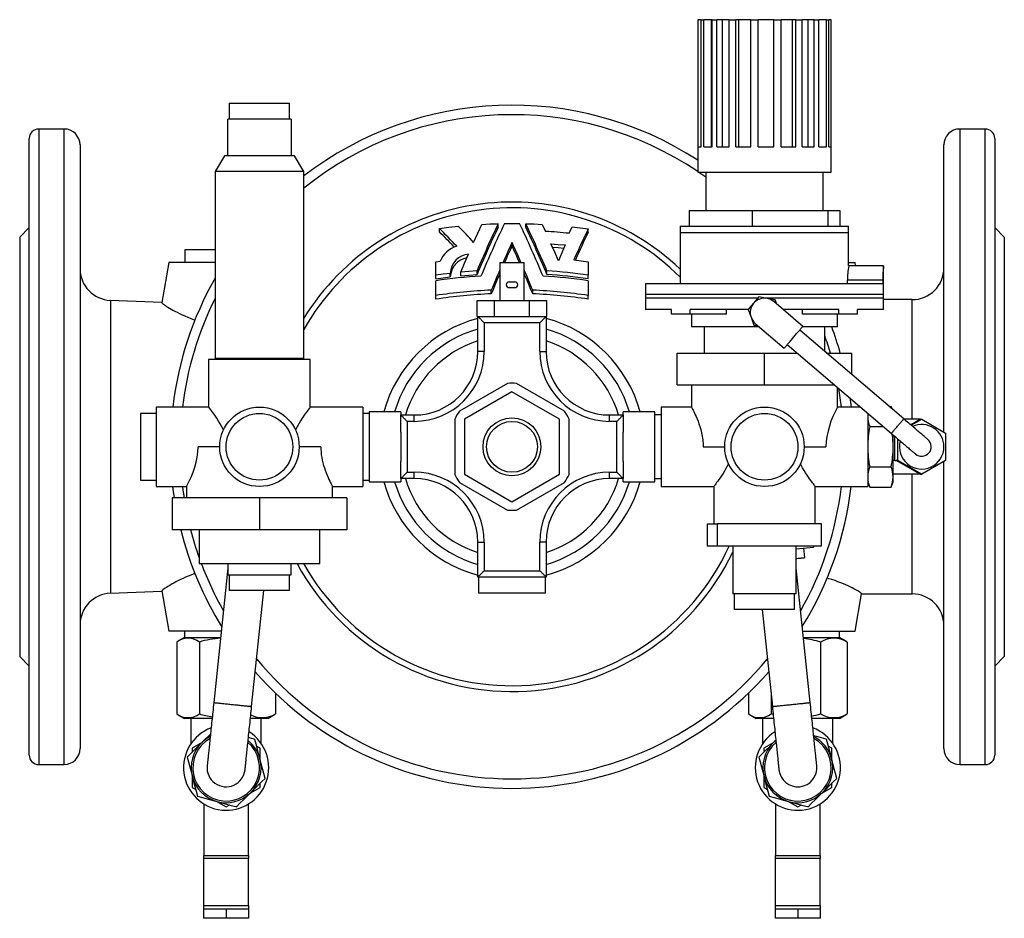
# Model space of a CAD drawing. Extents: x 63 to 771, y -329 to 503.
# Tile 1 of 3: x 63 to 373, y -329 to -46. Entities that reach past the tile are written whole.
import ezdxf

# ---------------------------------------------------------------- set-up
doc = ezdxf.new("R2010")
doc.units = 0
doc.layers.get('0').update_dxf_attribs({"linetype": 'CONTINUOUS'})

msp = doc.modelspace()

# ---------------------------------------------------------------- linework, layer by layer
at = {"color": 7, "linetype": 'CONTINUOUS'}
for p, q in [((276.56, -46.25), (276.56, -94.25)), ((276.56, -46.25), (276.63, -46.25)), ((276.63, -86.25), (276.63, -46.25)), ((277.61, -46.25), (276.63, -46.25)), ((277.61, -86.25), (277.61, -46.25)), ((277.61, -46.25), (278.45, -46.25)), ((278.45, -86.25), (278.45, -46.25)), ((280.89, -46.25), (278.45, -46.25)), ((280.89, -86.25), (280.89, -46.25)), ((281.05, -46.25), (280.89, -46.25)), ((281.05, -86.25), (281.05, -46.25)), ((281.05, -46.25), (282.58, -46.25)), ((282.58, -86.25), (282.58, -46.25)), ((284.36, -46.25), (282.58, -46.25)), ((284.36, -86.25), (284.36, -46.25)), ((286.48, -46.25), (284.36, -46.25)), ((286.48, -86.25), (286.48, -46.25)), ((286.48, -46.25), (288.51, -46.25)), ((288.51, -86.25), (288.51, -46.25)), ((289.43, -46.25), (288.51, -46.25)), ((289.43, -86.25), (289.43, -46.25)), ((293.25, -46.25), (289.43, -46.25)), ((293.25, -86.25), (293.25, -46.25)), ((293.25, -46.25), (295.54, -46.25)), ((295.54, -86.25), (295.54, -46.25)), ((300.47, -46.25), (295.54, -46.25)), ((300.47, -86.25), (300.47, -46.25)), ((300.54, -46.25), (300.47, -46.25)), ((300.54, -86.25), (300.54, -46.25)), ((300.54, -46.25), (302.81, -46.25)), ((302.81, -86.25), (302.81, -46.25)), ((306.43, -46.25), (302.81, -46.25)), ((306.43, -86.25), (306.43, -46.25)), ((307.47, -46.25), (306.43, -46.25)), ((307.47, -86.25), (307.47, -46.25)), ((307.47, -46.25), (309.45, -46.25)), ((309.45, -86.25), (309.45, -46.25)), ((311.32, -46.25), (309.45, -46.25)), ((311.32, -86.25), (311.32, -46.25)), ((313.2, -46.25), (311.32, -46.25)), ((313.2, -86.25), (313.2, -46.25)), ((313.2, -46.25), (314.65, -46.25)), ((314.65, -86.25), (314.65, -46.25)), ((317.05, -46.25), (314.65, -46.25)), ((317.05, -86.25), (317.05, -46.25)), ((317.05, -46.25), (317.8, -46.25)), ((317.8, -86.25), (317.8, -46.25)), ((318.55, -46.25), (317.8, -46.25)), ((318.55, -86.25), (318.55, -46.25)), ((318.55, -46.25), (318.56, -46.25)), ((318.56, -94.25), (318.56, -46.25)), ((129.06, -72.55), (129.06, -77.55)), ((129.06, -72.55), (148.06, -72.55)), ((148.06, -77.55), (148.06, -72.55)), ((128.56, -89.05), (128.56, -77.55)), ((148.56, -77.55), (128.56, -77.55)), ((148.56, -77.55), (148.56, -89.05)), ((66.06, -277.65), (66.06, -83.65)), ((77.06, -80.65), (69.06, -80.65)), ((367.06, -80.65), (359.06, -80.65)), ((370.06, -83.65), (370.06, -277.65)), ((82.06, -85.65), (82.06, -275.65)), ((276.63, -86.25), (277.61, -86.25)), ((278.45, -86.25), (281.05, -86.25)), ((282.58, -86.25), (286.48, -86.25)), ((288.51, -86.25), (293.25, -86.25)), ((295.54, -86.25), (300.54, -86.25)), ((302.81, -86.25), (307.47, -86.25)), ((309.45, -86.25), (313.2, -86.25)), ((314.65, -86.25), (317.05, -86.25)), ((317.8, -86.25), (318.55, -86.25)), ((354.06, -176.03), (354.06, -85.65)), ((127.56, -89.05), (124.56, -94.05)), ((128.56, -89.05), (127.56, -89.05)), ((148.56, -89.05), (128.56, -89.05)), ((149.56, -89.05), (148.56, -89.05)), ((152.56, -94.05), (149.56, -89.05)), ((124.56, -94.05), (124.56, -152.85)), ((152.56, -94.05), (124.56, -94.05)), ((152.56, -152.85), (152.56, -94.05)), ((276.56, -94.25), (318.56, -94.25)), ((279.06, -94.25), (279.06, -106.25)), ((316.06, -106.25), (316.06, -94.25)), ((273.81, -106.25), (273.81, -111.25)), ((273.81, -106.25), (293.71, -106.25)), ((293.71, -106.25), (293.71, -111.25)), ((293.71, -106.25), (317.47, -106.25)), ((317.47, -106.25), (317.47, -111.25)), ((317.47, -106.25), (321.32, -106.25)), ((321.32, -106.25), (321.32, -111.25)), ((213.7, -111.54), (213.7, -110.46)), ((222.43, -111.54), (222.43, -110.46)), ((227.55, -110.66), (228.57, -112.86)), ((236.02, -113.48), (236.98, -111.43)), ((271.06, -111.25), (271.06, -113.25)), ((271.06, -111.25), (324.06, -111.25)), ((324.06, -113.25), (324.06, -111.25)), ((66.06, -111.65), (63.06, -114.65)), ((63.06, -114.65), (63.06, -180.65)), ((195.21, -113.01), (195.21, -111.91)), ((242.06, -113.17), (242.06, -112.06)), ((271.06, -113.25), (271.06, -129.25)), ((324.06, -123.76), (324.06, -113.25)), ((373.06, -114.65), (370.06, -111.65)), ((373.06, -114.65), (373.06, -180.65)), ((218.06, -117.42), (218.06, -116.33)), ((115.06, -118.65), (115.06, -122.65)), ((124.56, -118.65), (115.06, -118.65)), ((110.06, -122.65), (107.84, -135.3)), ((124.56, -122.65), (110.06, -122.65)), ((194.06, -122.41), (195.44, -122.22)), ((194.06, -126.68), (194.06, -122.41)), ((214.21, -122.65), (214.21, -134.65)), ((214.21, -122.65), (218.06, -122.65)), ((218.06, -122.65), (221.91, -122.65)), ((221.91, -134.65), (221.91, -122.65)), ((242.06, -122.41), (242.06, -126.68)), ((324.06, -122.65), (326.06, -122.65)), ((335.06, -123.75), (324.06, -123.75)), ((326.26, -123.75), (326.06, -122.65)), ((335.06, -132.75), (335.06, -123.75)), ((194.06, -127.82), (194.06, -126.68)), ((198.64, -127.2), (198.64, -126.07)), ((201.95, -126.84), (201.95, -125.71)), ((207.07, -126.42), (207.07, -125.29)), ((229.06, -126.42), (229.06, -125.29)), ((242.06, -127.82), (242.06, -126.68)), ((194.06, -133.04), (194.06, -128.42)), ((217.16, -128.75), (218.97, -128.75)), ((242.06, -128.42), (242.06, -133.04)), ((260.06, -129.25), (260.06, -132.75)), ((260.06, -129.25), (334.79, -129.25)), ((323.68, -129.25), (323.68, -128.25)), ((334.79, -128.25), (334.79, -129.25)), ((194.06, -134.21), (194.06, -133.04)), ((211.55, -132.52), (211.55, -131.37)), ((217.16, -130.55), (218.97, -130.55)), ((224.58, -132.52), (224.58, -131.37)), ((242.06, -134.21), (242.06, -133.04)), ((260.06, -132.75), (260.06, -133.9)), ((335.06, -133.9), (335.06, -132.75)), ((107.84, -135.25), (91.65, -134.58)), ((207.09, -139.65), (207.09, -134.65)), ((207.09, -134.65), (212.58, -134.65)), ((212.58, -139.65), (212.58, -134.65)), ((212.58, -134.65), (223.55, -134.65)), ((223.55, -139.65), (223.55, -134.65)), ((223.55, -134.65), (229.03, -134.65)), ((229.03, -139.65), (229.03, -134.65)), ((260.06, -133.9), (260.06, -137.4)), ((294.14, -135.48), (292.46, -137.46)), ((295.83, -133.5), (294.14, -135.48)), ((298.38, -133.98), (295.83, -133.5)), ((300.94, -134.45), (298.38, -133.98)), ((309.61, -142.77), (300.49, -134.98)), ((301.4, -135.76), (300.94, -134.45)), ((335.06, -137.4), (335.06, -133.9)), ((344.06, -134.35), (335.06, -134.35)), ((268.28, -137.4), (260.06, -137.4)), ((268.28, -138.9), (268.28, -137.4)), ((274.14, -138.9), (268.28, -138.9)), ((292.5, -137.4), (274.14, -137.4)), ((274.14, -138.9), (274.14, -137.4)), ((285.62, -138.9), (274.14, -138.9)), ((274.56, -138.9), (274.56, -142.9)), ((285.62, -138.9), (285.62, -137.4)), ((292.46, -137.46), (293.32, -139.91)), ((320.99, -137.4), (303.32, -137.4)), ((309.51, -138.9), (309.51, -137.4)), ((320.99, -138.9), (309.51, -138.9)), ((320.56, -142.9), (320.56, -138.9)), ((320.99, -138.9), (320.99, -137.4)), ((326.85, -138.9), (320.99, -138.9)), ((335.06, -137.4), (326.85, -137.4)), ((326.85, -138.9), (326.85, -137.4)), ((207.09, -139.65), (207.31, -139.65)), ((207.31, -139.65), (228.81, -139.65)), ((207.31, -150.65), (207.31, -139.65)), ((228.81, -139.65), (228.81, -150.65)), ((228.81, -139.65), (229.03, -139.65)), ((293.32, -139.91), (294.19, -142.35)), ((294.19, -142.35), (295.56, -142.61)), ((294.64, -141.82), (303.77, -149.62)), ((295.91, -142.9), (274.56, -142.9)), ((278.56, -142.9), (278.56, -151.15)), ((341.41, -171.88), (308.64, -143.91)), ((320.56, -142.9), (309.5, -142.9)), ((316.56, -150.67), (316.56, -142.9)), ((304.74, -148.47), (337.51, -176.44)), ((270.06, -161.15), (270.06, -151.15)), ((270.06, -151.15), (297.56, -151.15)), ((297.56, -161.15), (297.56, -151.15)), ((297.56, -151.15), (307.88, -151.15)), ((317.12, -151.15), (325.06, -151.15)), ((325.06, -157.93), (325.06, -151.15)), ((122.56, -153.15), (122.56, -168.16)), ((154.56, -153.15), (122.56, -153.15)), ((152.56, -152.85), (124.56, -152.85)), ((126.56, -152.85), (126.56, -153.15)), ((150.56, -153.15), (150.56, -152.85)), ((154.56, -168.15), (154.56, -153.15)), ((216.61, -160.7), (201.51, -169.42)), ((234.61, -169.42), (219.51, -160.7)), ((270.06, -161.15), (297.56, -161.15)), ((274.56, -161.15), (274.56, -168.16)), ((297.56, -161.15), (319.6, -161.15)), ((218.06, -163.33), (203.06, -171.99)), ((233.06, -171.99), (218.06, -163.33)), ((320.56, -168.15), (320.56, -161.98)), ((106.06, -170.15), (101.06, -170.15)), ((101.06, -170.15), (101.06, -191.15)), ((122.57, -168.15), (106.06, -168.15)), ((106.06, -168.15), (106.06, -180.65)), ((171.06, -168.15), (154.56, -168.15)), ((171.06, -168.15), (171.06, -180.65)), ((173.06, -170.15), (171.06, -170.15)), ((183.06, -169.65), (173.06, -169.65)), ((173.06, -169.65), (173.06, -191.65)), ((183.06, -169.65), (183.06, -170.65)), ((263.06, -169.65), (253.06, -169.65)), ((253.06, -170.65), (253.06, -169.65)), ((263.06, -191.65), (263.06, -169.65)), ((274.57, -168.15), (265.06, -168.15)), ((265.06, -168.15), (265.06, -193.15)), ((327.8, -168.15), (320.56, -168.15)), ((330.06, -170.09), (330.06, -193.15)), ((336.8, -167.95), (337.45, -167.95)), ((337.73, -168.74), (337.45, -167.95)), ((337.69, -168.71), (337.45, -167.95)), ((183.06, -170.65), (187.31, -170.65)), ((183.06, -176.07), (183.06, -170.65)), ((200.06, -171.93), (200.06, -189.37)), ((203.06, -171.99), (203.06, -189.31)), ((233.06, -189.31), (233.06, -171.99)), ((236.06, -189.37), (236.06, -171.93)), ((248.81, -170.65), (253.06, -170.65)), ((253.06, -170.65), (253.06, -176.07)), ((265.06, -170.65), (263.06, -170.65)), ((346.56, -171.99), (341.54, -171.99)), ((343.77, -173.89), (347.06, -171.99)), ((347.06, -171.99), (354.56, -176.32)), ((183.06, -176.07), (183.06, -185.23)), ((253.06, -185.23), (253.06, -176.07)), ((330.68, -174.3), (335, -174.3)), ((354.56, -176.32), (354.56, -184.98)), ((338.06, -180.65), (338.06, -176.91)), ((339.56, -184.98), (339.56, -178.19)), ((63.06, -180.65), (63.06, -246.65)), ((106.06, -180.65), (106.06, -193.15)), ((126.06, -180.65), (119.26, -180.65)), ((157.87, -180.65), (151.06, -180.65)), ((171.06, -180.65), (171.06, -193.15)), ((278.26, -180.65), (285.06, -180.65)), ((310.06, -180.65), (316.87, -180.65)), ((338.06, -190.18), (338.06, -180.65)), ((373.06, -180.65), (373.06, -246.65)), ((183.06, -190.65), (183.06, -185.23)), ((253.06, -185.23), (253.06, -190.65)), ((338.56, -184.98), (338.06, -184.98)), ((347.06, -189.31), (339.56, -184.98)), ((354.56, -184.98), (347.06, -189.31)), ((354.06, -275.65), (354.06, -185.27)), ((330.68, -187), (337.45, -187)), ((101.06, -191.15), (106.06, -191.15)), ((171.06, -191.15), (173.06, -191.15)), ((173.06, -191.65), (183.06, -191.65)), ((187.31, -190.65), (183.06, -190.65)), ((183.06, -190.65), (183.06, -191.65)), ((201.51, -191.88), (216.61, -200.6)), ((203.06, -189.31), (218.06, -197.97)), ((218.06, -197.97), (233.06, -189.31)), ((219.51, -200.6), (234.61, -191.88)), ((253.06, -190.65), (248.81, -190.65)), ((253.06, -191.65), (253.06, -190.65)), ((253.06, -191.65), (263.06, -191.65)), ((263.06, -190.65), (265.06, -190.65)), ((330.06, -191.65), (330.68, -193.35)), ((337.45, -193.35), (338.06, -191.65)), ((346.56, -189.31), (338.06, -189.31)), ((338.06, -191.65), (338.06, -190.18)), ((106.06, -193.15), (115.57, -193.15)), ((115.56, -193.15), (115.56, -196.75)), ((161.56, -196.75), (161.56, -193.15)), ((161.56, -193.15), (171.06, -193.15)), ((265.06, -193.15), (281.57, -193.15)), ((281.56, -193.15), (281.56, -204.9)), ((313.56, -204.9), (313.56, -193.15)), ((313.56, -193.15), (330.06, -193.15)), ((330.68, -193.35), (337.45, -193.35)), ((111.06, -196.75), (111.06, -206.75)), ((138.56, -196.75), (111.06, -196.75)), ((138.56, -196.75), (138.56, -206.75)), ((166.06, -196.75), (138.56, -196.75)), ((166.06, -196.75), (166.06, -206.75)), ((138.56, -206.75), (111.06, -206.75)), ((119.56, -206.75), (119.56, -217.4)), ((166.06, -206.75), (138.56, -206.75)), ((157.56, -217.4), (157.56, -206.75)), ((279.61, -211.9), (279.61, -204.9)), ((279.61, -204.9), (282.69, -204.9)), ((282.69, -204.9), (282.69, -211.9)), ((315.52, -204.9), (282.69, -204.9)), ((315.52, -211.9), (315.52, -204.9)), ((207.31, -221.65), (207.31, -210.65)), ((228.81, -210.65), (228.81, -221.65)), ((282.69, -211.9), (279.61, -211.9)), ((315.52, -211.9), (282.69, -211.9)), ((287.56, -211.9), (287.56, -226.9)), ((307.56, -226.9), (307.56, -211.9)), ((307.56, -212.79), (313.04, -212.22)), ((310.24, -215.53), (309.93, -212.54)), ((313, -211.9), (313.04, -212.22)), ((119.56, -217.4), (157.56, -217.4)), ((128.56, -218.82), (124.16, -261.14)), ((128.56, -217.4), (128.56, -220.9)), ((148.56, -220.9), (148.56, -217.4)), ((311.96, -261.14), (307.56, -218.82)), ((128.56, -220.9), (148.56, -220.9)), ((129.06, -220.9), (129.06, -225.9)), ((148.06, -225.9), (148.06, -220.9)), ((228.81, -221.65), (207.31, -221.65)), ((207.56, -221.65), (207.56, -226.65)), ((228.56, -226.65), (228.56, -221.65)), ((91.65, -226.73), (107.84, -226.05)), ((107.84, -226.01), (110.06, -238.65)), ((148.06, -225.9), (129.06, -225.9)), ((136.1, -262.38), (139.89, -225.9)), ((207.56, -226.65), (228.56, -226.65)), ((307.56, -226.9), (287.56, -226.9)), ((288.06, -226.9), (288.06, -231.9)), ((307.06, -231.9), (307.06, -226.9)), ((326.06, -238.65), (328.14, -226.91)), ((328.13, -226.95), (344.06, -226.95)), ((292.37, -231.9), (288.06, -231.9)), ((307.06, -231.9), (292.37, -231.9)), ((296.86, -231.9), (300.03, -262.38)), ((126.5, -238.65), (110.06, -238.65)), ((114.97, -238.65), (114.97, -240.65)), ((309.63, -238.65), (326.06, -238.65)), ((321.15, -240.65), (321.15, -238.65)), ((114.98, -240.65), (112.87, -241.87)), ((114.97, -240.65), (126.29, -240.65)), ((309.83, -240.65), (321.15, -240.65)), ((323.26, -241.87), (321.15, -240.65)), ((112.49, -242.1), (112.49, -264.71)), ((119.65, -242.1), (119.65, -264.71)), ((315.22, -242.1), (315.22, -264.71)), ((323.64, -242.1), (323.26, -241.87)), ((323.64, -242.1), (323.64, -264.71)), ((63.06, -246.65), (66.06, -249.65)), ((370.06, -249.65), (373.06, -246.65)), ((143.64, -258.22), (143.64, -264.71)), ((292.49, -258.22), (292.49, -264.71)), ((299.65, -258.72), (299.65, -264.71)), ((112.86, -264.93), (114.98, -266.15)), ((123.64, -266.15), (114.98, -266.15)), ((117.06, -274), (117.06, -266.15)), ((139.08, -266.15), (135.71, -266.15)), ((139.06, -274), (139.06, -266.15)), ((141.15, -266.15), (139.08, -266.15)), ((141.15, -266.15), (143.26, -264.93)), ((143.26, -264.92), (143.64, -264.71)), ((292.86, -264.93), (294.98, -266.15)), ((300.42, -266.15), (294.98, -266.15)), ((297.06, -274), (297.06, -266.15)), ((300.29, -264.88), (299.65, -264.71)), ((319.08, -266.15), (312.49, -266.15)), ((319.06, -274), (319.06, -266.15)), ((321.15, -266.15), (319.08, -266.15)), ((321.15, -266.15), (323.26, -264.93)), ((323.26, -264.92), (323.64, -264.71)), ((120.5, -273.67), (117.36, -275.47)), ((117.36, -275.47), (117.36, -276.76)), ((138.76, -275.47), (137.65, -274.83)), ((138.76, -279.09), (138.76, -275.47)), ((300.5, -273.67), (297.36, -275.47)), ((297.36, -275.47), (297.36, -276.76)), ((301.14, -273.03), (300.33, -273.83)), ((318.76, -275.47), (317.65, -274.83)), ((318.76, -279.09), (318.76, -275.47)), ((69.06, -280.65), (77.06, -280.65)), ((359.06, -280.65), (367.06, -280.65)), ((117.36, -284.21), (117.36, -287.83)), ((297.36, -284.21), (297.36, -287.83)), ((117.36, -287.83), (118.48, -288.47)), ((135.63, -289.64), (138.76, -287.83)), ((138.76, -287.83), (138.76, -286.54)), ((297.36, -287.83), (298.48, -288.47)), ((315.63, -289.64), (318.76, -287.83)), ((318.76, -287.83), (318.76, -286.54)), ((121.06, -293.08), (121.06, -309.25)), ((124.93, -292.2), (128.06, -294.01)), ((128.06, -294.01), (129.18, -293.36)), ((135.06, -309.25), (135.06, -293.08)), ((301.06, -293.08), (301.06, -309.25)), ((304.93, -292.2), (308.06, -294.01)), ((308.06, -294.01), (309.18, -293.36)), ((315.06, -309.25), (315.06, -293.08)), ((121.06, -309.25), (135.06, -309.25)), ((121.06, -310.25), (121.06, -309.25)), ((135.06, -309.25), (135.06, -310.25)), ((301.06, -309.25), (315.06, -309.25)), ((301.06, -310.25), (301.06, -309.25)), ((315.06, -309.25), (315.06, -310.25)), ((121.06, -325.04), (121.06, -310.25)), ((135.06, -325.04), (135.06, -310.25)), ((301.06, -325.04), (301.06, -310.25)), ((315.06, -325.04), (315.06, -310.25)), ((121.06, -326.04), (121.06, -325.04)), ((135.06, -325.04), (135.06, -326.04)), ((301.06, -326.04), (301.06, -325.04)), ((315.06, -325.04), (315.06, -326.04)), ((121.06, -329.04), (121.06, -326.04)), ((121.06, -326.04), (128.06, -326.04)), ((128.06, -326.04), (135.06, -326.04)), ((135.06, -326.04), (135.06, -329.04)), ((301.06, -326.04), (308.06, -326.04)), ((301.06, -329.04), (301.06, -326.04)), ((308.06, -326.04), (315.06, -326.04)), ((315.06, -326.04), (315.06, -329.04)), ((128.06, -329.04), (121.06, -329.04)), ((135.06, -329.04), (128.06, -329.04)), ((308.06, -329.04), (301.06, -329.04)), ((315.06, -329.04), (308.06, -329.04))]:
    msp.add_line(p, q, dxfattribs=at)
at = {"color": 8, "linetype": 'CONTINUOUS'}
for p, q in [((69.06, -80.65), (69.06, -280.65)), ((77.06, -280.65), (77.06, -80.65)), ((359.06, -80.65), (359.06, -280.65)), ((367.06, -280.65), (367.06, -80.65)), ((271.06, -113.25), (324.06, -113.25)), ((334.79, -128.25), (323.68, -128.25)), ((324.08, -132.75), (260.06, -132.75)), ((335.06, -132.75), (324.08, -132.75)), ((91.65, -134.58), (91.65, -226.73)), ((295.49, -133.9), (260.06, -133.9)), ((335.06, -133.9), (297.98, -133.9)), ((344.06, -171.99), (344.06, -134.35)), ((226.81, -141.65), (209.31, -141.65)), ((209.31, -141.65), (209.31, -150.65)), ((226.81, -150.65), (226.81, -141.65)), ((209.31, -150.65), (207.31, -150.65)), ((226.81, -150.65), (228.81, -150.65)), ((185.06, -172.65), (185.06, -188.65)), ((187.31, -172.65), (185.06, -172.65)), ((187.31, -172.65), (187.31, -170.65)), ((248.81, -172.65), (248.81, -170.65)), ((251.06, -172.65), (248.81, -172.65)), ((251.06, -188.65), (251.06, -172.65)), ((343.57, -173.72), (346.56, -171.99)), ((338.56, -184.98), (338.56, -177.34)), ((346.56, -189.31), (338.98, -184.93)), ((185.06, -188.65), (187.31, -188.65)), ((187.31, -190.65), (187.31, -188.65)), ((248.81, -188.65), (251.06, -188.65)), ((248.81, -190.65), (248.81, -188.65)), ((344.06, -226.95), (344.06, -189.31)), ((207.31, -210.65), (209.31, -210.65)), ((209.31, -210.65), (209.31, -219.65)), ((226.81, -219.65), (226.81, -210.65)), ((228.81, -210.65), (226.81, -210.65)), ((209.31, -219.65), (226.81, -219.65)), ((135.06, -310.25), (121.06, -310.25)), ((315.06, -310.25), (301.06, -310.25)), ((121.06, -325.04), (135.06, -325.04)), ((301.06, -325.04), (315.06, -325.04)), ((128.06, -326.04), (128.06, -329.04)), ((308.06, -326.04), (308.06, -329.04))]:
    msp.add_line(p, q, dxfattribs=at)
at = {"color": 8, "linetype": 'CONTINUOUS', "flags": 128}
for points in [[(279.06, -95.8), (277.25, -94.53), (276.85, -94.25)], [(337.51, -176.44), (337.51, -176.44), (337.53, -176.42), (337.56, -176.38), (337.61, -176.32), (337.68, -176.24), (337.76, -176.14), (337.86, -176.03), (337.97, -175.9), (338.1, -175.75), (338.23, -175.59), (338.38, -175.42), (338.54, -175.24), (338.7, -175.05), (338.87, -174.84), (339.05, -174.64), (339.23, -174.43), (339.41, -174.21), (339.6, -174), (339.78, -173.79), (339.96, -173.58), (340.13, -173.37), (340.3, -173.18), (340.46, -172.99), (340.61, -172.81), (340.75, -172.64), (340.88, -172.49), (341, -172.35), (341.11, -172.23), (341.2, -172.12), (341.27, -172.04), (341.33, -171.97), (341.37, -171.92), (341.4, -171.89), (341.41, -171.88)], [(114.31, -193.15), (114.46, -194.29), (114.81, -196.75)], [(124.16, -261.14), (124.17, -261.14), (124.19, -261.14), (124.25, -261.15), (124.32, -261.16), (124.43, -261.17), (124.56, -261.18), (124.71, -261.2), (124.88, -261.21), (125.08, -261.23), (125.3, -261.26), (125.55, -261.28), (125.81, -261.31), (126.09, -261.34), (126.39, -261.37), (126.71, -261.4), (127.04, -261.44), (127.38, -261.47), (127.74, -261.51), (128.1, -261.55), (128.48, -261.59), (128.86, -261.63), (129.25, -261.67), (129.64, -261.71), (130.03, -261.75), (130.43, -261.79), (130.82, -261.83), (131.21, -261.87), (131.6, -261.91), (131.98, -261.95), (132.35, -261.99), (132.71, -262.03), (133.06, -262.06), (133.4, -262.1), (133.72, -262.13), (134.03, -262.16), (134.32, -262.19), (134.59, -262.22), (134.84, -262.25), (135.07, -262.27), (135.28, -262.29), (135.47, -262.31), (135.64, -262.33), (135.78, -262.35), (135.89, -262.36), (135.98, -262.37), (136.05, -262.37), (136.09, -262.38), (136.1, -262.38)], [(300.03, -262.38), (300.03, -262.38), (300.06, -262.38), (300.11, -262.37), (300.19, -262.36), (300.29, -262.35), (300.42, -262.34), (300.57, -262.32), (300.75, -262.3), (300.95, -262.28), (301.17, -262.26), (301.41, -262.24), (301.67, -262.21), (301.95, -262.18), (302.25, -262.15), (302.57, -262.12), (302.9, -262.08), (303.24, -262.05), (303.6, -262.01), (303.97, -261.97), (304.34, -261.93), (304.72, -261.89), (305.11, -261.85), (305.5, -261.81), (305.9, -261.77), (306.29, -261.73), (306.69, -261.69), (307.08, -261.65), (307.46, -261.61), (307.84, -261.57), (308.21, -261.53), (308.57, -261.49), (308.92, -261.45), (309.26, -261.42), (309.58, -261.39), (309.89, -261.35), (310.18, -261.32), (310.45, -261.3), (310.71, -261.27), (310.94, -261.25), (311.15, -261.22), (311.34, -261.2), (311.5, -261.19), (311.64, -261.17), (311.76, -261.16), (311.85, -261.15), (311.91, -261.14), (311.95, -261.14), (311.96, -261.14)]]:
    msp.add_lwpolyline(points, dxfattribs=at)
at = {"color": 7, "linetype": 'CONTINUOUS', "flags": 128}
for points in [[(195.21, -111.91), (198.17, -111.54), (201.15, -111.22)], [(205.97, -116.36), (207.27, -113.48), (208.58, -110.66)], [(208.58, -110.66), (211.14, -110.54), (213.7, -110.46)], [(215.67, -110.42), (218.06, -110.4), (220.46, -110.42)], [(222.43, -110.46), (224.99, -110.54), (227.55, -110.66)], [(236.98, -111.43), (239.53, -111.73), (242.06, -112.06)], [(230.34, -116.77), (232.59, -116.95), (234.84, -117.15)], [(232.66, -122.09), (231.5, -119.41), (230.34, -116.77)], [(234.84, -117.15), (233.75, -119.6), (232.66, -122.09)], [(201.95, -125.71), (203.15, -122.84), (204.37, -120.01)], [(234.37, -118.22), (232.6, -118.05), (230.84, -117.91)], [(237.57, -121.83), (239.82, -122.1), (242.06, -122.41)], [(335.06, -123.76), (335.06, -123.75), (335.06, -123.78), (335.05, -123.84), (335.04, -123.92), (335.03, -124.04), (335.01, -124.2), (335, -124.37), (334.98, -124.57), (334.95, -124.8), (334.93, -125.06), (334.91, -125.34), (334.89, -125.63), (334.86, -125.95), (334.85, -126.29), (334.83, -126.64), (334.81, -126.99), (334.8, -127.37), (334.8, -127.75), (334.79, -128.25)], [(198.64, -126.07), (196.35, -126.36), (194.06, -126.68)], [(207.07, -125.29), (204.51, -125.48), (201.95, -125.71)], [(201.95, -126.84), (204.5, -126.61), (207.07, -126.42)], [(194.06, -127.82), (196.35, -127.5), (198.64, -127.2)], [(107.84, -135.3), (107.84, -135.32), (107.89, -135.41), (108.01, -135.52), (108.16, -135.66), (108.38, -135.82), (108.64, -136.01), (108.96, -136.22), (109.33, -136.46), (109.74, -136.72), (110.22, -137.01), (110.75, -137.32), (111.32, -137.64), (111.96, -137.98), (112.64, -138.34), (113.36, -138.7), (114.18, -139.09), (115.05, -139.49), (115.97, -139.89), (116.96, -140.29), (118, -140.68), (118.24, -140.77)], [(209.31, -141.65), (209.12, -141.46), (208.92, -141.26), (208.73, -141.07), (208.55, -140.89), (208.37, -140.71), (208.2, -140.54), (208.05, -140.38), (207.9, -140.24), (207.77, -140.11), (207.65, -139.99), (207.55, -139.89), (207.47, -139.8), (207.4, -139.74), (207.35, -139.69), (207.32, -139.66), (207.31, -139.65)], [(226.81, -141.65), (227.01, -141.46), (227.2, -141.26), (227.4, -141.07), (227.58, -140.89), (227.76, -140.71), (227.93, -140.54), (228.08, -140.38), (228.23, -140.24), (228.36, -140.11), (228.48, -139.99), (228.58, -139.89), (228.66, -139.8), (228.73, -139.74), (228.78, -139.69), (228.8, -139.66), (228.81, -139.65)], [(303.77, -149.62), (303.77, -149.61), (303.79, -149.59), (303.82, -149.55), (303.87, -149.49), (303.94, -149.41), (304.03, -149.32), (304.13, -149.2), (304.24, -149.07), (304.37, -148.91), (304.51, -148.75), (304.67, -148.57), (304.83, -148.37), (305.01, -148.16), (305.2, -147.94), (305.4, -147.71), (305.6, -147.47), (305.81, -147.23), (306.03, -146.97), (306.25, -146.71), (306.47, -146.45), (306.69, -146.19), (306.92, -145.93), (307.14, -145.67), (307.36, -145.41), (307.57, -145.16), (307.78, -144.91), (307.99, -144.67), (308.18, -144.44), (308.37, -144.22), (308.55, -144.01), (308.72, -143.82), (308.87, -143.64), (309.02, -143.47), (309.14, -143.32), (309.26, -143.19), (309.36, -143.07), (309.44, -142.97), (309.51, -142.89), (309.56, -142.83), (309.59, -142.79), (309.61, -142.77), (309.61, -142.77)], [(324.46, -165.31), (324.64, -166.62), (324.84, -168.15)], [(274.57, -168.16), (274.57, -168.16), (274.61, -168.23), (274.68, -168.36), (274.78, -168.56), (274.93, -168.83), (275.1, -169.17), (275.3, -169.57), (275.53, -170.03), (275.78, -170.55), (276.04, -171.14), (276.34, -171.83), (276.64, -172.58), (276.94, -173.4), (277.24, -174.29), (277.51, -175.24), (277.64, -175.74), (277.76, -176.25), (277.87, -176.78), (277.97, -177.33), (278.06, -177.89), (278.13, -178.46), (278.19, -179), (278.23, -179.54), (278.25, -180.1), (278.26, -180.65)], [(330.13, -170.15), (330.11, -170.32), (330.06, -171.13)], [(183.06, -170.65), (183.07, -170.66), (183.1, -170.69), (183.15, -170.74), (183.22, -170.8), (183.3, -170.89), (183.4, -170.99), (183.52, -171.11), (183.65, -171.24), (183.8, -171.38), (183.95, -171.54), (184.12, -171.71), (184.3, -171.89), (184.48, -172.07), (184.67, -172.26), (184.87, -172.46), (185.06, -172.65)], [(251.06, -172.65), (251.26, -172.46), (251.45, -172.26), (251.65, -172.07), (251.83, -171.89), (252.01, -171.71), (252.18, -171.54), (252.33, -171.38), (252.48, -171.24), (252.61, -171.11), (252.73, -170.99), (252.83, -170.89), (252.91, -170.8), (252.98, -170.74), (253.03, -170.69), (253.05, -170.66), (253.06, -170.65)], [(349.01, -178.37), (349, -178.36), (348.97, -178.33), (348.92, -178.29), (348.85, -178.23), (348.75, -178.15), (348.64, -178.05), (348.51, -177.94), (348.35, -177.81), (348.18, -177.66), (347.99, -177.5), (347.79, -177.32), (347.56, -177.13), (347.32, -176.92), (347.06, -176.7), (346.78, -176.47), (346.5, -176.22), (346.19, -175.96), (345.88, -175.69), (345.55, -175.41), (345.21, -175.12), (344.86, -174.83), (344.5, -174.52), (344.13, -174.2), (343.76, -173.88), (343.37, -173.56), (342.99, -173.23), (342.6, -172.89), (342.2, -172.56), (341.8, -172.22), (341.41, -171.88)], [(347, -171.95), (347.04, -171.98), (347.06, -171.99), (347.06, -171.99)], [(337.51, -176.44), (337.91, -176.78), (338.31, -177.12), (338.7, -177.46), (339.09, -177.79), (339.48, -178.12), (339.86, -178.45), (340.24, -178.77), (340.6, -179.08), (340.96, -179.39), (341.31, -179.69), (341.65, -179.98), (341.98, -180.26), (342.3, -180.53), (342.6, -180.79), (342.89, -181.03), (343.16, -181.27), (343.42, -181.49), (343.66, -181.69), (343.89, -181.89), (344.1, -182.06), (344.29, -182.23), (344.46, -182.37), (344.61, -182.5), (344.74, -182.62), (344.86, -182.71), (344.95, -182.79), (345.02, -182.85), (345.08, -182.9), (345.11, -182.92), (345.12, -182.93)], [(157.87, -180.65), (157.88, -181.37), (157.94, -182.26), (158.03, -183.14), (158.16, -184.02), (158.33, -184.89), (158.53, -185.72), (158.74, -186.52), (158.99, -187.3), (159.24, -188.05), (159.54, -188.84), (159.84, -189.58), (160.14, -190.28), (160.43, -190.91), (160.71, -191.49), (160.96, -191.99), (161.11, -192.29), (161.24, -192.55), (161.35, -192.76), (161.47, -192.97), (161.54, -193.1), (161.56, -193.15), (161.56, -193.15)], [(286.25, -185.97), (285.85, -186.77), (285.44, -187.53), (284.97, -188.32), (284.51, -189.06), (284.04, -189.76), (283.6, -190.42), (283.2, -190.98), (282.83, -191.48), (282.49, -191.94), (282.19, -192.34), (281.99, -192.61), (281.82, -192.83), (281.69, -193), (281.6, -193.1), (281.57, -193.15), (281.57, -193.15)], [(313.56, -193.15), (313.56, -193.15), (313.52, -193.1), (313.44, -192.99), (313.31, -192.83), (313.15, -192.62), (312.95, -192.36), (312.72, -192.05), (312.44, -191.67), (312.13, -191.25), (311.78, -190.77), (311.42, -190.26), (310.97, -189.6), (310.51, -188.89), (310.04, -188.12), (309.56, -187.3), (309.21, -186.65), (308.88, -185.97)], [(339.56, -184.98), (339.55, -184.98), (339.52, -184.96), (339.48, -184.93)], [(183.06, -190.65), (183.07, -190.64), (183.1, -190.61), (183.15, -190.57), (183.22, -190.5), (183.3, -190.42), (183.4, -190.31), (183.52, -190.2), (183.65, -190.07), (183.8, -189.92), (183.95, -189.76), (184.12, -189.59), (184.3, -189.42), (184.48, -189.23), (184.67, -189.04), (184.87, -188.85), (185.06, -188.65)], [(251.06, -188.65), (251.26, -188.85), (251.45, -189.04), (251.65, -189.23), (251.83, -189.42), (252.01, -189.59), (252.18, -189.76), (252.33, -189.92), (252.48, -190.07), (252.61, -190.2), (252.73, -190.31), (252.83, -190.42), (252.91, -190.5), (252.98, -190.57), (253.03, -190.61), (253.05, -190.64), (253.06, -190.65)], [(347.06, -189.31), (347.06, -189.32), (347.04, -189.33), (347, -189.35)], [(111.78, -196.75), (111.48, -194.68), (111.29, -193.15)], [(307.56, -215.81), (307.79, -215.78), (308.11, -215.75), (308.41, -215.72), (308.7, -215.69), (308.96, -215.66), (309.2, -215.64), (309.41, -215.61), (309.6, -215.59), (309.77, -215.58), (309.91, -215.56), (310.03, -215.55), (310.12, -215.54), (310.19, -215.53), (310.23, -215.53), (310.24, -215.53)], [(207.31, -221.65), (207.32, -221.64), (207.35, -221.61), (207.4, -221.57), (207.47, -221.5), (207.55, -221.42), (207.65, -221.31), (207.77, -221.2), (207.9, -221.07), (208.05, -220.92), (208.2, -220.76), (208.37, -220.59), (208.55, -220.42), (208.73, -220.23), (208.92, -220.04), (209.12, -219.85), (209.31, -219.65)], [(228.81, -221.65), (228.8, -221.64), (228.78, -221.61), (228.73, -221.57), (228.66, -221.5), (228.58, -221.42), (228.48, -221.31), (228.36, -221.2), (228.23, -221.07), (228.08, -220.92), (227.93, -220.76), (227.76, -220.59), (227.58, -220.42), (227.4, -220.23), (227.2, -220.04), (227.01, -219.85), (226.81, -219.65)], [(118.25, -220.53), (117.86, -220.67), (116.97, -221.01), (116.12, -221.35), (115.3, -221.7), (114.5, -222.06), (113.74, -222.42), (113.02, -222.78), (112.26, -223.16), (111.55, -223.54), (110.9, -223.9), (110.29, -224.26), (109.74, -224.59), (109.25, -224.89), (108.85, -225.15), (108.52, -225.38), (108.25, -225.58), (108.04, -225.75), (107.9, -225.89), (107.84, -225.98), (107.84, -226.01)], [(328.13, -226.91), (328.13, -226.87), (328.07, -226.8), (327.96, -226.69), (327.8, -226.57), (327.58, -226.41), (327.3, -226.23), (326.97, -226.03), (326.58, -225.81), (326.15, -225.57), (325.67, -225.31), (325.12, -225.03), (324.53, -224.74), (323.89, -224.44), (323.17, -224.12), (322.4, -223.79), (321.58, -223.46), (320.7, -223.12), (319.76, -222.78), (318.78, -222.46), (317.77, -222.16), (317.27, -222.02)], [(124.16, -261.14), (124.09, -261.87), (124.01, -262.59), (123.94, -263.31), (123.86, -264.04), (123.79, -264.75), (123.72, -265.46), (123.64, -266.17), (123.57, -266.87), (123.5, -267.56), (123.43, -268.25), (123.36, -268.92), (123.29, -269.58), (123.22, -270.23), (123.15, -270.87), (123.09, -271.5), (123.02, -272.12), (122.96, -272.71), (122.9, -273.3), (122.84, -273.86), (122.78, -274.41), (122.73, -274.95), (122.68, -275.46), (122.62, -275.95), (122.58, -276.43), (122.53, -276.88), (122.48, -277.32), (122.44, -277.73), (122.4, -278.12), (122.36, -278.49), (122.33, -278.83), (122.29, -279.15), (122.26, -279.45), (122.23, -279.72), (122.21, -279.97), (122.18, -280.19), (122.16, -280.38), (122.15, -280.56), (122.13, -280.7), (122.12, -280.82), (122.11, -280.91), (122.1, -280.98), (122.1, -281.02), (122.1, -281.03)], [(134.03, -282.27), (134.03, -282.26), (134.04, -282.22), (134.04, -282.15), (134.05, -282.06), (134.07, -281.94), (134.08, -281.8), (134.1, -281.63), (134.12, -281.43), (134.14, -281.21), (134.17, -280.96), (134.2, -280.69), (134.23, -280.39), (134.26, -280.07), (134.3, -279.73), (134.34, -279.36), (134.38, -278.97), (134.42, -278.56), (134.46, -278.12), (134.51, -277.67), (134.56, -277.2), (134.61, -276.7), (134.67, -276.19), (134.72, -275.65), (134.78, -275.1), (134.84, -274.54), (134.9, -273.95), (134.96, -273.36), (135.02, -272.74), (135.09, -272.12), (135.15, -271.48), (135.22, -270.82), (135.29, -270.16), (135.36, -269.49), (135.43, -268.8), (135.5, -268.11), (135.58, -267.41), (135.65, -266.7), (135.72, -265.99), (135.8, -265.28), (135.87, -264.56), (135.95, -263.83), (136.02, -263.11), (136.1, -262.38)], [(300.03, -262.38), (300.1, -263.11), (300.18, -263.83), (300.25, -264.56), (300.33, -265.28), (300.4, -265.99), (300.48, -266.7), (300.55, -267.41), (300.62, -268.11), (300.7, -268.8), (300.77, -269.49), (300.84, -270.16), (300.91, -270.82), (300.97, -271.48), (301.04, -272.12), (301.11, -272.74), (301.17, -273.36), (301.23, -273.95), (301.29, -274.54), (301.35, -275.1), (301.41, -275.65), (301.46, -276.19), (301.52, -276.7), (301.57, -277.2), (301.62, -277.67), (301.67, -278.12), (301.71, -278.56), (301.75, -278.97), (301.79, -279.36), (301.83, -279.73), (301.87, -280.07), (301.9, -280.39), (301.93, -280.69), (301.96, -280.96), (301.99, -281.21), (302.01, -281.43), (302.03, -281.63), (302.05, -281.8), (302.06, -281.94), (302.07, -282.06), (302.08, -282.15), (302.09, -282.22), (302.1, -282.26), (302.1, -282.27)], [(314.03, -281.03), (314.03, -281.02), (314.03, -280.98), (314.02, -280.91), (314.01, -280.82), (314, -280.7), (313.98, -280.56), (313.97, -280.38), (313.94, -280.19), (313.92, -279.97), (313.9, -279.72), (313.87, -279.45), (313.84, -279.15), (313.8, -278.83), (313.77, -278.49), (313.73, -278.12), (313.69, -277.73), (313.65, -277.32), (313.6, -276.88), (313.55, -276.43), (313.5, -275.95), (313.45, -275.46), (313.4, -274.95), (313.34, -274.41), (313.29, -273.86), (313.23, -273.3), (313.17, -272.71), (313.11, -272.12), (313.04, -271.5), (312.98, -270.87), (312.91, -270.23), (312.84, -269.58), (312.77, -268.92), (312.7, -268.25), (312.63, -267.56), (312.56, -266.87), (312.49, -266.17), (312.41, -265.46), (312.34, -264.75), (312.27, -264.04), (312.19, -263.31), (312.12, -262.59), (312.04, -261.87), (311.96, -261.14)], [(123.13, -271.06), (122.61, -271.58), (121.47, -272.7), (120.33, -273.83)], [(137.1, -272.72), (136.93, -272.68), (135.46, -272.27), (135.08, -272.17)], [(138.71, -278.87), (138.3, -277.33), (137.9, -275.8), (137.5, -274.26), (137.1, -272.72)], [(317.1, -272.72), (316.93, -272.68), (315.46, -272.27), (313.98, -271.87), (313.05, -271.61)], [(318.71, -278.87), (318.3, -277.33), (317.9, -275.8), (317.5, -274.26), (317.1, -272.72)], [(120.33, -273.83), (119.2, -274.94), (118.07, -276.06), (116.94, -277.18), (115.82, -278.29)], [(300.33, -273.83), (299.2, -274.94), (298.07, -276.06), (296.94, -277.18), (295.82, -278.29)], [(301.14, -273.1), (300.73, -273.45), (300.33, -273.83)], [(115.82, -278.29), (116.21, -279.81), (116.61, -281.34), (117.02, -282.88), (117.42, -284.44)], [(140.31, -285.01), (139.92, -283.49), (139.52, -281.96), (139.11, -280.42), (138.71, -278.87)], [(295.82, -278.29), (296.21, -279.81), (296.61, -281.34), (297.02, -282.88), (297.42, -284.44)], [(320.31, -285.01), (319.92, -283.49), (319.52, -281.96), (319.11, -280.42), (318.71, -278.87)], [(117.42, -284.44), (117.82, -285.97), (118.23, -287.51), (118.63, -289.05), (119.03, -290.58)], [(135.8, -289.48), (136.93, -288.36), (138.06, -287.24), (139.19, -286.12), (140.31, -285.01)], [(297.42, -284.44), (297.82, -285.97), (298.23, -287.51), (298.63, -289.05), (299.03, -290.58)], [(315.8, -289.48), (316.93, -288.36), (318.06, -287.24), (319.19, -286.12), (320.31, -285.01)], [(119.03, -290.58), (120.57, -291), (121.71, -291.31), (122.85, -291.63), (124, -291.94), (125.16, -292.26)], [(131.28, -293.94), (132.4, -292.84), (133.52, -291.73), (134.66, -290.6), (135.8, -289.48)], [(299.03, -290.58), (300.57, -291), (301.71, -291.31), (302.85, -291.63), (304, -291.94), (305.16, -292.26)], [(311.28, -293.94), (312.4, -292.84), (313.52, -291.73), (314.66, -290.6), (315.8, -289.48)], [(125.16, -292.26), (126.65, -292.67), (128.14, -293.08), (129.63, -293.49), (131.12, -293.9), (131.28, -293.94)], [(305.16, -292.26), (306.65, -292.67), (308.14, -293.08), (309.63, -293.49), (311.12, -293.9), (311.28, -293.94)]]:
    msp.add_lwpolyline(points, dxfattribs=at)
at = {"color": 7, "linetype": 'CONTINUOUS'}
for centre, radius in [((138.56, -180.65), 12.5), ((138.56, -180.65), 10.5), ((297.56, -180.65), 12.5), ((297.56, -180.65), 10.5), ((218.06, -180.65), 9.11), ((218.06, -180.65), 8)]:
    msp.add_circle(centre, radius, dxfattribs=at)
for centre, radius, start, end in [((218.06, -180.65), 107.5, 57.0309, 127.5391), ((69.06, -83.65), 3, 90, 180), ((77.06, -85.65), 5, 0, 90), ((359.06, -85.65), 5, 90, 180), ((367.06, -83.65), 3, 0, 90), ((56.01, -252.5), 202.55, 42.2357, 44.2286), ((532.17, -261.67), 352.55, 154.6006, 157.242), ((530.03, -261.43), 350.05, 154.6469, 157.3134), ((534.72, -262.67), 353.51, 154.489, 157.4231), ((-98.54, -262.65), 353.46, 22.5767, 25.5112), ((-96.08, -261.69), 352.59, 22.7581, 25.3993), ((-93.87, -261.41), 350.01, 22.6865, 25.3533), ((58.26, -249.64), 194.22, 42.8457, 45.1635), ((70.21, -238.91), 177.42, 43.0358, 45.2065), ((218.14, -284.79), 172.24, 84.0418, 86.527), ((521.15, -246.54), 309.8, 154.273, 156.2608), ((501.72, -238.33), 288.25, 154.2639, 156.1725), ((202.86, -125.29), 8.03, 105.869, 157.558), ((515.46, -253.4), 327.46, 155.2549, 156.4669), ((520.78, -256.51), 333.14, 155.3235, 156.309), ((-78.89, -253.2), 326.98, 23.5322, 24.746), ((-85.74, -257), 334.34, 23.6934, 24.6754), ((204.98, -126.33), 6.35, 95.5674, 177.6853), ((204.95, -127.42), 6.32, 99.9895, 178.0055), ((350.66, -128.29), 26.98, 170.3178, 179.9126), ((92.06, -124.59), 10, 180, 267.6269), ((217.96, -290.07), 163.41, 93.3895, 98.4086), ((540.43, -265.16), 355.05, 156.75, 157.8644), ((538.71, -265.09), 353, 156.8167, 157.941), ((-104.7, -265.32), 355.48, 22.1364, 23.2496), ((-102.24, -264.95), 352.63, 22.0582, 23.1837), ((218.17, -290.07), 163.41, 81.5914, 86.6105), ((218.19, -289.38), 164.45, 81.651, 86.2085), ((218.19, -288.18), 162.13, 81.5312, 86.1548), ((344.06, -124.35), 10, 270, 0), ((218.06, -180.65), 107.5, 150.4316, 173.3226), ((217.16, -129.65), 0.9, 90.1273, 269.8727), ((218.96, -129.65), 0.9, 270.1273, 89.8727), ((218, -291.63), 160.39, 92.3045, 98.5823), ((218, -290.39), 158, 92.3394, 98.7129), ((218.13, -291.63), 160.39, 81.4176, 87.6955), ((218.13, -290.39), 158.01, 81.2871, 87.6606), ((297.56, -138.4), 4.5, 49.518, 229.5181), ((218.06, -180.65), 107.5, 15.9274, 20.5585), ((218.06, -180.65), 35, 107.8871, 163.3985), ((218.06, -180.65), 35, 16.6015, 72.1129), ((187.31, -150.65), 20, 270, 0), ((248.81, -150.65), 20, 180, 270), ((218.06, -180.65), 20, 85.8419, 94.1581), ((87.66, -196.04), 44.68, 27.6053, 38.6139), ((188.75, -195.57), 43.83, 141.27, 152.5021), ((218.06, -180.65), 20, 145.8419, 154.1581), ((218.06, -180.65), 20, 25.8419, 34.1581), ((344.86, -182.13), 28.03, 150.0978, 176.9846), ((339.29, -170.97), 9.23, 180.9382, 201.1357), ((346.58, -169.66), 2.33, 269.5204, 280.2693), ((364.91, -180.84), 34.85, 169.1769, 179.6828), ((308.01, -180.61), 30.05, 359.9104, 7.4724), ((347.06, -180.65), 7, 0, 114.1411), ((347.06, -180.65), 7, 164.895, 0), ((347.06, -180.65), 3, 229.5181, 49.5181), ((91.63, -179.28), 27.66, 329.9174, 357.167), ((366.28, -180.33), 36.21, 180.5157, 190.6246), ((302.36, -180.38), 35.71, 349.3033, 359.5563), ((338.57, -183.34), 1.64, 269.8321, 284.3362), ((339.23, -185.61), 0.723, 69.7616, 110.2384), ((339.29, -190.33), 9.23, 158.8707, 179.0554), ((328.84, -190.33), 9.23, 0.9382, 21.1357), ((218.06, -180.65), 35, 196.6015, 252.1129), ((187.31, -210.65), 20, 0, 90), ((218.06, -180.65), 20, 205.8419, 214.1581), ((248.81, -210.65), 20, 90, 180), ((218.06, -180.65), 35, 287.8871, 343.3985), ((218.06, -180.65), 20, 325.8419, 334.1581), ((339.29, -190.03), 9.23, 180.9382, 201.1357), ((328.83, -190.03), 9.23, 338.8707, 359.0554), ((346.58, -191.65), 2.33, 79.7307, 90.4796), ((218.06, -180.65), 107.5, 328.2503, 353.3226), ((218.06, -180.65), 20, 265.8419, 274.1581), ((218.06, -180.65), 107.5, 194.0513, 211.7497), ((92.06, -236.72), 10, 92.3731, 180), ((344.06, -236.95), 10, 0, 90), ((116.07, -246.98), 6.05, 53.776, 126.224), ((127.78, -268.84), 27.96, 93.113, 106.9191), ((306.92, -269.61), 28.74, 73.2227, 84.1087), ((319.43, -249.06), 8.13, 58.8397, 121.1603), ((218.06, -180.65), 107.5, 221.2402, 318.7598), ((116.07, -259.83), 6.05, 233.7761, 306.2239), ((128.03, -236.71), 29.23, 253.3235, 261.4698), ((139.46, -257.89), 7.99, 242.9519, 301.4784), ((296.07, -259.83), 6.05, 233.7761, 306.2239), ((307.23, -238.24), 27.64, 280.7855, 286.7893), ((319.43, -257.75), 8.13, 238.8462, 301.1538), ((128.06, -281.65), 13.4, 110.665, 57.4647), ((308.06, -281.65), 13.4, 122.5353, 69.335), ((128.06, -281.65), 10.5, 118.9147, 49.2149), ((128.06, -281.65), 11, 117.1206, 134.6658), ((308.06, -281.65), 10.5, 130.7851, 61.0853), ((308.06, -281.65), 11, 14.6658, 62.8794), ((77.06, -275.65), 5, 270, 0), ((128.06, -281.65), 11, 134.6658, 194.6658), ((128.06, -281.65), 11, 14.6658, 51.0091), ((308.06, -281.65), 11, 134.6658, 194.6658), ((359.06, -275.65), 5, 180, 270), ((69.06, -277.65), 3, 180, 270), ((128.06, -281.65), 11, 314.6658, 14.6658), ((308.06, -281.65), 11, 314.6658, 14.6658), ((367.06, -277.65), 3, 270, 0), ((128.06, -281.65), 6, 174.0648, 354.0648), ((308.06, -281.65), 6, 185.9352, 5.9352), ((128.06, -281.65), 11, 194.6658, 254.6658), ((308.06, -281.65), 11, 194.6658, 254.6658), ((128.06, -281.65), 11, 254.6658, 314.6658), ((308.06, -281.65), 11, 254.6658, 314.6658)]:
    msp.add_arc(centre, radius, start, end, dxfattribs=at)
at = {"color": 8, "linetype": 'CONTINUOUS'}
for centre, radius, start, end in [((218.06, -180.65), 104.5, 55.9574, 128.814), ((218.06, -180.65), 77.01, 46.5103, 148.2706), ((218.06, -180.65), 75.2, 45.1912, 150.57), ((218.06, -180.65), 104.5, 153.4746, 173.13), ((218.06, -180.65), 41.8, 104.9029, 164.7422), ((218.06, -180.65), 41.8, 15.2578, 75.0971), ((218.06, -180.65), 38.57, 106.183, 163.4299), ((218.06, -180.65), 38.57, 16.5701, 73.817), ((218.06, -180.65), 104.5, 16.3973, 19.5099), ((187.31, -150.65), 22, 270, 0), ((248.81, -150.65), 22, 180, 270), ((218.06, -180.65), 104.5, 6.87, 10.1157), ((187.31, -210.65), 22, 0, 90), ((248.81, -210.65), 22, 90, 180), ((218.06, -180.65), 41.8, 195.2578, 255.0971), ((218.06, -180.65), 38.57, 196.5701, 253.817), ((218.06, -180.65), 38.57, 286.183, 343.4299), ((218.06, -180.65), 41.8, 284.9029, 344.7422), ((218.06, -180.65), 104.5, 330.434, 353.13), ((218.06, -180.65), 104.5, 194.4634, 199.5099), ((218.06, -180.65), 77.01, 208.5035, 334.4863), ((218.06, -180.65), 75.2, 209.253, 335.4471), ((218.06, -180.65), 104.5, 200.5898, 209.566), ((218.06, -180.65), 104.5, 219.6963, 320.3037)]:
    msp.add_arc(centre, radius, start, end, dxfattribs=at)

doc.saveas('drawing.dxf')
